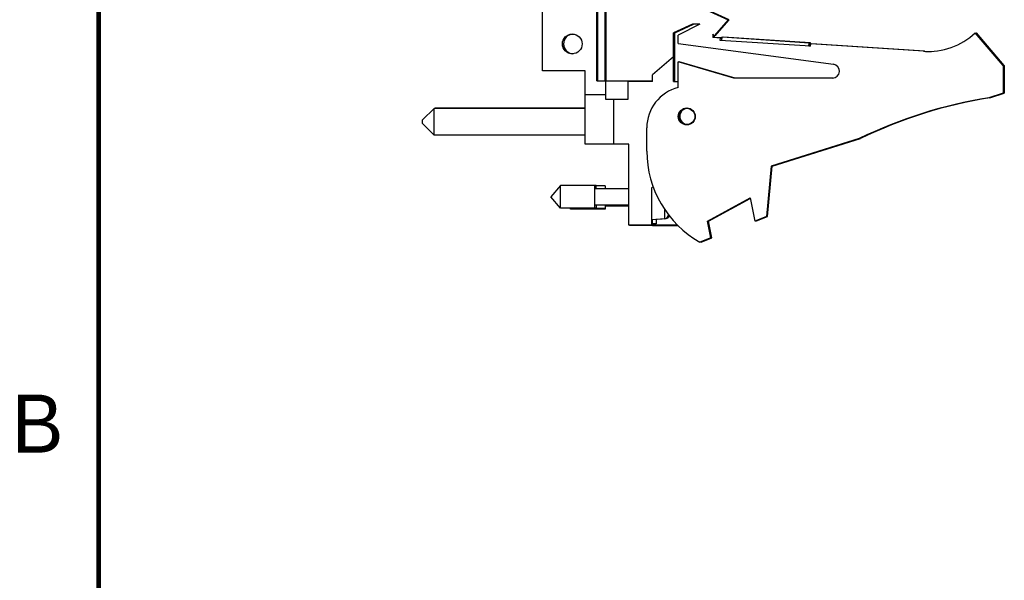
# Model space of a CAD drawing. Header units: inches. Extents: x 0 to 22, y 0 to 17.
# Tile 2 of 114: x 0.2 to 4.4, y 5.7 to 8.1. Entities that reach past the tile are written whole.
import ezdxf

# ---------------------------------------------------------------- set-up
doc = ezdxf.new("R2010")
doc.units = ezdxf.units.IN
doc.header["$LTSCALE"] = 1.21
doc.header["$MEASUREMENT"] = 0
doc.layers.get('0').update_dxf_attribs({"linetype": 'CONTINUOUS'})
doc.styles.add('TEXTSTYLE_2', font='txt')

msp = doc.modelspace()

# ---------------------------------------------------------------- linework, layer by layer
at = {"color": 7, "linetype": 'CONTINUOUS'}
for p, q in [((2.6459, 7.8521), (2.6459, 11.9451)), ((2.4109, 7.8962), (2.4109, 8.1592)), ((3.1159, 8.1592), (3.2109, 8.1162)), ((3.2159, 8.1162), (3.1209, 8.1592)), ((3.2109, 8.1162), (3.1509, 8.0462)), ((3.1559, 8.0462), (3.2159, 8.1162)), ((3.0577, 8.0962), (2.9759, 8.0592)), ((2.9759, 7.8492), (2.9759, 8.0592)), ((2.9809, 8.0592), (3.0627, 8.0962)), ((2.9809, 7.8492), (2.9809, 8.0592)), ((3.0899, 8.0962), (2.9959, 8.0492)), ((3.0899, 8.0962), (3.0577, 8.0962)), ((4.3959, 7.9192), (4.2759, 8.0592)), ((4.4009, 7.9194), (4.2809, 8.0594)), ((4.4009, 7.9192), (4.2809, 8.0592)), ((2.9959, 8.0142), (2.9959, 8.0492)), ((3.1509, 8.0462), (3.1459, 8.0537)), ((3.1459, 8.0537), (3.1459, 8.0392)), ((3.1778, 8.0371), (3.1459, 8.0392)), ((3.1509, 8.0462), (3.1509, 8.0392)), ((3.1828, 8.0373), (3.1509, 8.0394)), ((3.1828, 8.0371), (3.1509, 8.0392)), ((3.1537, 8.0495), (3.1559, 8.0462)), ((3.1772, 8.0271), (3.1778, 8.0371)), ((3.5663, 8.0016), (3.1772, 8.0271)), ((3.1828, 8.0373), (3.1822, 8.0271)), ((3.1847, 8.0271), (3.1822, 8.0273)), ((3.1847, 8.0269), (3.1822, 8.0271)), ((3.1846, 8.0266), (3.1856, 8.0416)), ((3.1856, 8.0416), (3.5598, 8.0171)), ((3.1906, 8.0418), (3.5648, 8.0173)), ((3.1906, 8.0418), (3.1906, 8.0413)), ((3.1906, 8.0416), (3.5648, 8.0171)), ((3.5588, 8.0021), (3.5598, 8.0171)), ((3.5648, 8.0173), (3.5638, 8.0021)), ((2.9959, 8.0142), (3.6649, 7.9239)), ((3.5663, 8.0019), (3.5589, 8.0024)), ((3.5664, 8.0021), (3.5638, 8.0023)), ((3.5663, 8.0016), (3.567, 8.0116)), ((4.0523, 7.9798), (3.567, 8.0116)), ((4.0573, 7.98), (3.572, 8.0118)), ((3.572, 8.0113), (3.572, 8.0118)), ((4.0573, 7.9798), (3.572, 8.0116)), ((2.9759, 7.9555), (2.8859, 7.8782)), ((2.9759, 7.9512), (2.9809, 7.9555)), ((3.2359, 7.8642), (2.9959, 7.9342)), ((2.9959, 7.8242), (2.9959, 7.9342)), ((3.2409, 7.8644), (3.0009, 7.9344)), ((3.0009, 7.9327), (3.0009, 7.9344)), ((3.2409, 7.8642), (3.0009, 7.9342)), ((2.5949, 7.8962), (2.4109, 7.8962)), ((2.5949, 7.5802), (2.5949, 7.8962)), ((4.3959, 7.9192), (4.3959, 7.7992)), ((4.4009, 7.9194), (4.4009, 7.7992)), ((2.6459, 7.8521), (2.8859, 7.8521)), ((2.6829, 7.8521), (2.6829, 7.7742)), ((2.7809, 7.7742), (2.7809, 7.8521)), ((2.8859, 7.8492), (2.7809, 7.8492)), ((2.7859, 7.8521), (2.7859, 7.8492)), ((2.8859, 7.8492), (2.8859, 7.8782)), ((2.9759, 7.8492), (2.9959, 7.8492)), ((2.9809, 7.8494), (2.9959, 7.8494)), ((3.6609, 7.8642), (3.2359, 7.8642)), ((3.6642, 7.8644), (3.2409, 7.8644)), ((2.5949, 7.7935), (2.6829, 7.7935)), ((2.6829, 7.7742), (2.7809, 7.7742)), ((2.7169, 7.7742), (2.7169, 7.5802)), ((4.3959, 7.7992), (4.3339, 7.7796)), ((4.3389, 7.7796), (4.4009, 7.7992)), ((1.9449, 7.734), (1.8949, 7.684)), ((2.5949, 7.734), (1.9449, 7.734)), ((1.9449, 7.619), (1.9449, 7.734)), ((1.9499, 7.7342), (1.9497, 7.734)), ((2.5949, 7.7342), (1.9499, 7.7342)), ((1.9499, 7.734), (1.9499, 7.7342)), ((1.8949, 7.669), (1.8949, 7.684)), ((1.8949, 7.669), (1.9449, 7.619)), ((2.8609, 7.5492), (2.8609, 7.6499)), ((2.5949, 7.619), (1.9449, 7.619)), ((3.7759, 7.6039), (3.3959, 7.4842)), ((3.4009, 7.4842), (3.7809, 7.6039)), ((2.7829, 7.5802), (2.5949, 7.5802)), ((2.7829, 7.2302), (2.7829, 7.5802)), ((3.3959, 7.4842), (3.3759, 7.2672)), ((3.3809, 7.2672), (3.4009, 7.4842)), ((2.4891, 7.4014), (2.4478, 7.3522)), ((2.6422, 7.4014), (2.4891, 7.4014)), ((2.4891, 7.303), (2.4891, 7.4014)), ((2.4941, 7.4016), (2.494, 7.4015)), ((2.6422, 7.4016), (2.4941, 7.4016)), ((2.4941, 7.4014), (2.4941, 7.4016)), ((2.6372, 7.303), (2.6372, 7.4014)), ((2.7829, 7.3872), (2.6372, 7.3872)), ((2.6422, 7.3872), (2.6422, 7.4016)), ((2.6822, 7.4002), (2.6422, 7.4002)), ((2.6822, 7.4002), (2.6822, 7.3872)), ((2.7829, 7.3874), (2.6822, 7.3874)), ((2.8879, 7.396), (2.8809, 7.3902)), ((2.8809, 7.3902), (2.8809, 7.2302)), ((2.4891, 7.303), (2.4478, 7.3522)), ((3.1219, 7.2479), (3.3059, 7.3479)), ((3.1269, 7.2479), (3.3064, 7.3455)), ((3.3059, 7.3479), (3.3259, 7.2479)), ((2.6422, 7.303), (2.4891, 7.303)), ((2.5341, 7.2989), (2.5307, 7.303)), ((2.5341, 7.3018), (2.5331, 7.303)), ((2.5341, 7.2989), (2.5341, 7.303)), ((2.6822, 7.3018), (2.5341, 7.3018)), ((2.6822, 7.2989), (2.5341, 7.2989)), ((2.7829, 7.3171), (2.6372, 7.3171)), ((2.6422, 7.3171), (2.6422, 7.303)), ((2.6822, 7.3171), (2.6822, 7.2989)), ((2.7829, 7.3159), (2.6822, 7.3159)), ((2.7829, 7.313), (2.6822, 7.313)), ((2.938, 7.2574), (2.8809, 7.2541)), ((2.9272, 7.2565), (2.8859, 7.2541)), ((2.8859, 7.2296), (2.8859, 7.2544)), ((2.9009, 7.255), (2.9009, 7.2361)), ((2.9272, 7.2568), (2.9272, 7.2565)), ((2.943, 7.2584), (2.9426, 7.2584)), ((3.3759, 7.2672), (3.3259, 7.2479)), ((3.3309, 7.2479), (3.3809, 7.2672)), ((2.8859, 7.2302), (2.7829, 7.2302)), ((2.7859, 7.2302), (2.7859, 7.2301)), ((2.7859, 7.2301), (2.8859, 7.2301)), ((2.9009, 7.2361), (2.8859, 7.2361)), ((2.8859, 7.2325), (2.9913, 7.2325)), ((2.8859, 7.2296), (2.9941, 7.2296)), ((3.1365, 7.1751), (3.1219, 7.2479)), ((3.1415, 7.1751), (3.1269, 7.2479)), ((3.3305, 7.2497), (3.3309, 7.2479)), ((3.1365, 7.1751), (3.0899, 7.1572)), ((3.0949, 7.1572), (3.1415, 7.1751))]:
    msp.add_line(p, q, dxfattribs=at)
at = {"color": 9, "linetype": 'CONTINUOUS'}
for p, q in [((2.6493, 7.8521), (2.6493, 11.9451)), ((2.6813, 7.8521), (2.6813, 11.9451)), ((2.6859, 7.8521), (2.6859, 11.9451)), ((2.938, 7.2574), (2.938, 7.2974)), ((2.943, 7.2584), (2.943, 7.2586)), ((2.9523, 7.2775), (2.9523, 7.269)), ((2.9573, 7.2701), (2.9573, 7.271))]:
    msp.add_line(p, q, dxfattribs=at)
at = {"color": 7, "linetype": 'CONTINUOUS', "const_width": 0.02}
msp.add_lwpolyline([(0.5, 16.5), (0.5, 0.5)], dxfattribs=at)
at = {"color": 7, "linetype": 'CONTINUOUS'}
for centre, radius in [((2.5399, 8.0116), 0.0425), ((3.0329, 7.6992), 0.0365), ((3.0329, 7.6992), 0.035)]:
    msp.add_circle(centre, radius, dxfattribs=at)
for centre, radius, start, end in [((4.0719, 8.2792), 0.3, 266.2533, 312.8334), ((4.0769, 8.2794), 0.3, 312.0829, 312.8334), ((4.0769, 8.2792), 0.3, 312.108, 312.8334), ((2.5449, 8.0116), 0.0425, 93.3757, 266.6243), ((2.5449, 8.0118), 0.0425, 185.1516, 268.7328), ((4.0769, 8.2794), 0.3, 266.2533, 272.097), ((4.0769, 8.2792), 0.3, 266.2533, 269.223), ((3.6609, 7.8942), 0.03, 270, 82.3155), ((3.0409, 7.6499), 0.18, 104.4775, 180), ((4.6572, 5.7796), 2.026, 99.1833, 115.7855), ((4.6622, 5.7796), 2.026, 99.1833, 115.7855), ((3.0379, 7.6992), 0.0365, 111.178, 248.822), ((3.0379, 7.6992), 0.035, 94.1017, 265.8983), ((3.0379, 7.6994), 0.035, 180.3281, 267.8502), ((3.3109, 7.5492), 0.45, 180, 240.5864), ((2.9371, 7.2732), 0.0157, 273.3039, 344.5851), ((2.6506, 7.3522), 0.313, 344.5851, 345.7981), ((2.6556, 7.3522), 0.3127, 344.7881, 344.9204), ((3.3159, 7.5492), 0.45, 240.2961, 240.5864)]:
    msp.add_arc(centre, radius, start, end, dxfattribs=at)
msp.add_open_spline([(2.9573, 7.2701), (2.9571, 7.2693), (2.9565, 7.2678), (2.9554, 7.2656), (2.9539, 7.2636), (2.9521, 7.2619), (2.9501, 7.2605), (2.9478, 7.2594), (2.9455, 7.2587), (2.9438, 7.2585), (2.943, 7.2584)], degree=3, knots=[0, 0, 0, 0, 0.125006, 0.250006, 0.375008, 0.500008, 0.625007, 0.750005, 0.875001, 1, 1, 1, 1], dxfattribs=at)

# ---------------------------------------------------------------- texts
at = {"color": 2, "linetype": 'CONTINUOUS', "insert": (0.125, 6.5), "char_height": 0.25, "width": 0.25, "attachment_point": 1, "line_spacing_factor": 0.9, "style": 'TEXTSTYLE_2'}
msp.add_mtext('B', dxfattribs=at)

doc.saveas('drawing.dxf')
